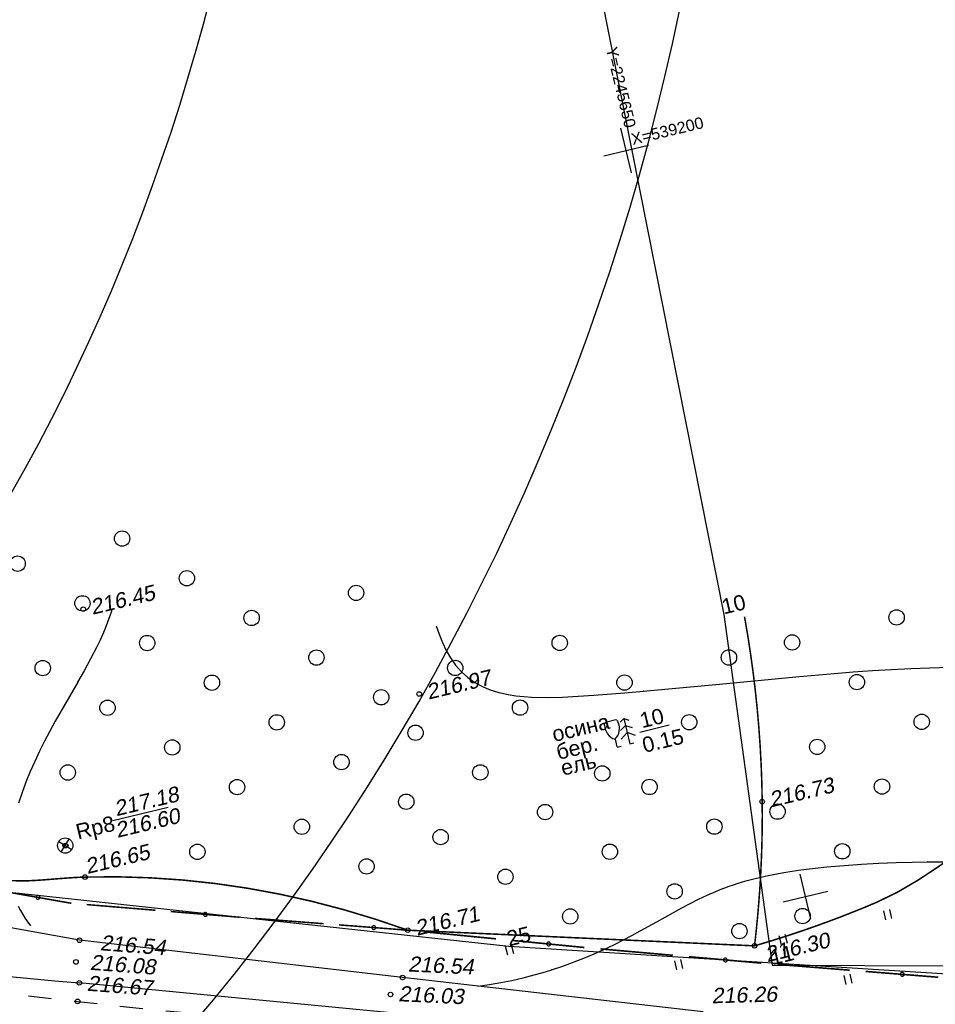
# Model space of a CAD drawing. Header units: millimetres. Extents: x -10 to 1169, y 1 to 1686.
# Tile 20 of 224: x 383 to 442, y 122 to 186. Entities that reach past the tile are written whole.
import ezdxf

# ---------------------------------------------------------------- set-up
doc = ezdxf.new("R2010")
doc.units = ezdxf.units.MM
doc.linetypes.add('AHIDDEN1', pattern=[2, 0.5, -1.5])
doc.linetypes.add('AHIDDEN2', pattern=[3, 1.5, -1.5])
for name, color, linetype in [('CONTURS', 7, 'Continuous'), ('COORDS', 7, 'Continuous'), ('IZOLINES', 32, 'Continuous'), ('PDIGIT', 170, 'Continuous'), ('PICKETS', 7, 'Continuous'), ('УЧАСТКИ', 7, 'Continuous')]:
    doc.layers.add(name, color=color, linetype=linetype)
doc.styles.get("Standard").update_dxf_attribs({"font": 'arial.ttf'})

# ---------------------------------------------------------------- blocks, each defined once
blk = doc.blocks.new('133')
at = {"layer": 'CONTURS', "color": 7, "linetype": 'Continuous', "const_width": 0.2}
for points in [[(-11, 0), (-2, 0)], [(0, 0), (9, 0)]]:
    blk.add_lwpolyline(points, dxfattribs=at)
at = {"layer": 'CONTURS', "color": 7, "linetype": 'Continuous', "const_width": 0.5}
blk.add_lwpolyline([(-6.79, 0, 1), (-6.29, 0, 1)], format="xyb", close=True, dxfattribs=at)
blk = doc.blocks.new('372')
at = {"layer": 'CONTURS'}
blk.add_circle((0, 0), 1, dxfattribs=at)
blk = doc.blocks.new('11_7')
at = {"layer": 'CONTURS', "color": 7, "linetype": 'Continuous'}
for p, q in [((-0.71, 0.71), (0.71, -0.71)), ((-0.66, -0.66), (0.66, 0.66))]:
    blk.add_line(p, q, dxfattribs=at)
blk.add_circle((0, 0), 1, dxfattribs=at)
blk = doc.blocks.new('401')
at = {"layer": 'CONTURS'}
for p, q in [((0, 0), (0, 1.2)), ((0.8, 0), (0.8, 1.2))]:
    blk.add_line(p, q, dxfattribs=at)
blk = doc.blocks.new('390_5')
at = {"layer": 'CONTURS', "color": 7}
for p, q in [((0, 3.4), (-0.57, 3.03)), ((0, 3.4), (0, 0.01)), ((0, 3.4), (0.58, 3.03)), ((-0.96, 0.88), (0, 1.51)), ((0, 2.48), (-0.76, 2)), ((0, 2.48), (0.77, 2)), ((0.97, 0.88), (0, 1.51)), ((0, 0), (0.53, 0))]:
    blk.add_line(p, q, dxfattribs=at)
blk = doc.blocks.new('390_2')
at = {"layer": 'CONTURS', "color": 7}
for p, q in [((0.7, 3.47), (-0.69, 3.47)), ((0, 1.06), (0, 0.03)), ((0.02, 0), (0.58, 0))]:
    blk.add_line(p, q, dxfattribs=at)
at = {"layer": 'CONTURS', "color": 7, "linetype": 'Continuous'}
for centre, radius, start, end in [((1.01, 2.72), 1.95, 167.2459, 239.376), ((-19.94, 7.46), 19.52, 347.2459, 347.6983), ((-0.65, 3.26), 0.22, 101.9408, 167.6983), ((-0.69, 3.45), 0.0195, 90, 101.9408), ((-1.01, 2.72), 1.95, 300.624, 12.7541), ((0.65, 3.26), 0.22, 12.3017, 76.9673), ((19.94, 7.46), 19.52, 192.3017, 192.7541)]:
    blk.add_arc(centre, radius, start, end, dxfattribs=at)

msp = doc.modelspace()

# ---------------------------------------------------------------- linework, layer by layer
at = {"layer": 'CONTURS', "linetype": 'AHIDDEN1', "const_width": 0.1, "flags": 128}
for points in [[(360.53216, 154.47248), (360.31542, 153.31385), (360.09094, 152.15714), (359.85873, 151.00233), (359.61879, 149.84942), (359.37112, 148.69842), (359.11571, 147.54933), (358.85257, 146.40215), (358.5817, 145.25687), (358.3031, 144.1135), (358.01677, 142.97203), (357.83902, 142.33277), (357.63815, 141.69718), (357.42302, 141.06395), (357.20249, 140.43176), (356.98542, 139.79929), (356.78067, 139.16524), (356.59711, 138.52829), (356.44358, 137.88713), (356.32896, 137.24043), (356.2621, 136.5869), (356.24995, 136.41739), (356.23501, 136.24257), (356.21922, 136.06461), (356.20451, 135.88569), (356.19283, 135.70797), (356.1861, 135.53363), (356.18626, 135.36484), (356.19525, 135.20377), (356.215, 135.05259), (356.24745, 134.91347), (356.44297, 134.56899), (356.77079, 134.33818), (357.20753, 134.20083), (357.72981, 134.13671), (358.31426, 134.12561), (358.93751, 134.1473), (359.57619, 134.18156), (360.20692, 134.20817), (360.80633, 134.20691), (361.35104, 134.15756), (363.50668, 133.75968), (365.65318, 133.2679), (367.79325, 132.71546), (369.9296, 132.13558), (372.06495, 131.56151), (374.202, 131.02648), (376.34345, 130.56371), (378.49202, 130.20645), (380.65042, 129.98792), (382.82134, 129.94136), (383.21891, 129.95483), (383.61693, 129.97562), (384.0153, 130.00195), (384.4139, 130.03201), (384.81265, 130.06402), (385.21142, 130.09619), (385.61013, 130.12672), (386.00865, 130.15382), (386.4069, 130.1757), (386.80475, 130.19057), (388.92632, 130.20771), (391.04381, 130.14411), (393.15724, 129.99977), (395.26661, 129.77469), (397.3719, 129.46886), (399.47313, 129.0823), (401.57029, 128.615), (403.66339, 128.06697), (405.75242, 127.43819), (407.83738, 126.72867)], [(430.4322, 125.70799), (430.53716, 126.6491), (430.62991, 127.58996), (430.71046, 128.53057), (430.77879, 129.47091), (430.83491, 130.411), (430.87882, 131.35083), (430.91052, 132.2904), (430.93002, 133.22971), (430.9373, 134.16877), (430.93237, 135.10757), (430.90805, 136.31593), (430.86348, 137.52387), (430.79868, 138.73138), (430.71363, 139.93846), (430.60834, 141.14512), (430.48281, 142.35134), (430.33704, 143.55714), (430.17102, 144.76252), (429.98477, 145.96746), (429.77828, 147.17198)], [(430.4322, 125.70799), (430.53716, 126.6491), (430.62991, 127.58996), (430.71046, 128.53057), (430.77879, 129.47091), (430.83491, 130.411), (430.87882, 131.35083), (430.91052, 132.2904), (430.93002, 133.22971), (430.9373, 134.16877), (430.93237, 135.10757), (430.90805, 136.31593), (430.86348, 137.52387), (430.79868, 138.73138), (430.71363, 139.93846), (430.60834, 141.14512), (430.48281, 142.35134), (430.33704, 143.55714), (430.17102, 144.76252), (429.98477, 145.96746), (429.77828, 147.17198)], [(430.4322, 125.70799), (431.24493, 125.94936), (432.05345, 126.19998), (432.85775, 126.45986), (433.65784, 126.729), (434.45372, 127.00739), (435.24539, 127.29504), (436.03284, 127.59194), (436.81608, 127.8981), (437.5951, 128.21351), (438.36992, 128.53819), (439.74124, 129.20303), (441.07577, 129.98529), (442.38339, 130.84754), (443.67402, 131.75235), (444.95756, 132.66229), (446.24392, 133.53992), (447.543, 134.34783), (448.8647, 135.04857), (450.21894, 135.60472), (451.61561, 135.97885), (452.94102, 136.15576), (454.2952, 136.20216), (455.67284, 136.13955), (457.06865, 135.98941), (458.47733, 135.77325), (459.89357, 135.51255), (461.31208, 135.22881), (462.72756, 134.94352), (464.13471, 134.67818), (465.52822, 134.45428), (467.24126, 134.18254), (468.94911, 133.86293), (470.65316, 133.51025), (472.35481, 133.13926), (474.05544, 132.76475), (475.75644, 132.40149), (477.4592, 132.06427), (479.16513, 131.76786), (480.8756, 131.52704), (482.592, 131.35659), (484.34008, 131.24666), (486.09448, 131.1796), (487.85369, 131.15284), (489.61618, 131.16385), (491.38042, 131.21008), (493.14489, 131.28899), (494.90805, 131.39803), (496.66839, 131.53465), (498.42437, 131.69632), (500.17447, 131.88049), (500.64926, 131.93444), (500.99206, 131.97492)]]:
    msp.add_lwpolyline(points, dxfattribs=at)
at = {"layer": 'CONTURS', "linetype": 'AHIDDEN2', "flags": 128}
msp.add_lwpolyline([(285.45612, 150.07385), (287.28361, 149.30156), (289.11211, 148.53171), (290.9416, 147.7643), (292.77209, 146.99933), (294.60358, 146.23681), (296.43607, 145.47672), (298.26955, 144.71909), (300.10403, 143.96389), (301.93951, 143.21114), (303.77598, 142.46083), (305.31413, 141.82912), (306.85048, 141.19165), (308.38609, 140.5516), (309.92205, 139.9122), (311.45942, 139.27666), (312.99928, 138.64818), (314.54271, 138.02998), (316.09077, 137.42527), (317.64454, 136.83725), (319.20509, 136.26914), (321.5923, 135.43997), (323.9928, 134.64584), (326.40513, 133.88405), (328.82786, 133.15191), (331.25951, 132.44672), (333.69866, 131.76576), (336.14384, 131.10635), (338.5936, 130.46577), (341.04649, 129.84132), (343.50107, 129.23032), (344.78646, 128.91594), (346.0734, 128.60633), (347.36182, 128.30177), (348.65166, 128.00252), (349.94283, 127.70886), (351.23527, 127.42105), (352.52892, 127.13937), (353.82369, 126.86408), (355.11952, 126.59546), (356.41634, 126.33377), (359.38185, 125.7677), (362.3561, 125.2448), (365.33791, 124.76065), (368.32612, 124.31081), (371.31955, 123.89085), (374.31704, 123.49635), (377.31741, 123.12287), (380.3195, 122.76599), (383.32214, 122.42128), (386.32415, 122.08431), (388.33339, 121.86442), (390.34358, 121.65263), (392.3547, 121.44894), (394.36677, 121.25334), (396.37979, 121.06584), (398.39374, 120.88643), (400.40864, 120.71512), (402.42449, 120.55191), (404.44127, 120.39679), (406.459, 120.24977)], dxfattribs=at)
at = {"layer": 'CONTURS'}
for points in [[(422.96267, 139.64524), (424.87761, 140.10506)], [(388.61787, 133.88383), (392.23584, 134.75258)]]:
    msp.add_lwpolyline(points, dxfattribs=at)
at = {"layer": 'CONTURS', "linetype": 'Continuous'}
for points in [[(386.45085, 126.07519), (352.57809, 132.16785)], [(407.50109, 123.64492), (386.45085, 126.07519)], [(406.50777, 121.37012), (386.43759, 123.29938)], [(427.09452, 121.41401), (407.50109, 123.64492)]]:
    msp.add_lwpolyline(points, dxfattribs=at)
at = {"layer": 'CONTURS', "linetype": 'AHIDDEN1', "const_width": 0.1}
msp.add_lwpolyline([(430.4322, 125.70799), (407.83738, 126.72867)], dxfattribs=at)
at = {"layer": 'CONTURS', "linetype": 'Continuous', "flags": 128}
msp.add_lwpolyline([(381.67381, 123.72786), (383.25967, 123.57167), (384.84759, 123.42884), (386.43759, 123.29938)], dxfattribs=at)
at = {"layer": 'CONTURS', "lineweight": 30}
for major_axis, ratio, start_param, end_param in [((-25.18361, -75.93277), 0.6, 4.21382336, 8.7239355), ((-35.0211, -104.27618), 0.70909091, 5.8486738, 8.45344016), ((-51.52545, -151.47649), 0.8, 6.47243626, 7.94014483)]:
    msp.add_ellipse((346.77101, 193.61524), major_axis=major_axis, ratio=ratio, start_param=start_param, end_param=end_param, dxfattribs=at)
at = {"layer": 'COORDS', "lineweight": -2}
for p, q in [((422.42502, 176.09202), (421.72457, 179.0091)), ((420.61626, 177.20034), (423.53334, 177.90079)), ((434.09922, 127.47399), (433.39877, 130.39107)), ((432.29045, 128.5823), (435.20754, 129.28275))]:
    msp.add_line(p, q, dxfattribs=at)
at = {"layer": 'COORDS'}
for p, q in [((422.42502, 176.09202), (421.72457, 179.0091)), ((420.61626, 177.20034), (423.53334, 177.90079))]:
    msp.add_line(p, q, dxfattribs=at)
at = {"layer": 'IZOLINES'}
for points in [[(388.54637, 147.56667), (388.4319, 147.21546), (388.43178, 147.21512), (388.43078, 147.21537), (388.28296, 146.80086), (388.12177, 146.39151), (387.94923, 145.98694), (387.76671, 145.58687), (387.57564, 145.19089), (387.17322, 144.4094), (386.75128, 143.63843), (386.3255, 142.88831), (386.33104, 142.89707), (384.86956, 140.3486), (384.51685, 139.70445), (384.1746, 139.05478), (383.84537, 138.39855), (383.53167, 137.73495), (383.2359, 137.06341), (382.96032, 136.38361), (382.7071, 135.6955), (382.47836, 134.99925)], [(409.69818, 146.56756), (409.88458, 146.02235), (410.09666, 145.48739), (410.3431, 144.96857), (410.62907, 144.4722), (410.95876, 144.00627), (411.3342, 143.57984), (411.75408, 143.20153), (412.21343, 142.87749), (412.70463, 142.60971), (413.15111, 142.42087), (413.76671, 142.22614), (413.88238, 142.1966), (413.88606, 142.1957), (413.88607, 142.1957), (413.88607, 142.19569), (413.88075, 142.19562), (414.37994, 142.09051), (414.88358, 142.01281), (415.38995, 141.95904), (415.89779, 141.92505), (416.91432, 141.90291), (417.93035, 141.9247), (418.94514, 141.97537), (419.95874, 142.04453), (421.98362, 142.21181), (423.20453, 142.32045), (423.17314, 142.31852), (428.153, 142.76683), (433.13042, 143.24118), (435.6203, 143.4643), (436.86638, 143.56183), (438.1133, 143.64732), (439.36098, 143.71995), (440.60929, 143.77978), (441.85808, 143.82768), (443.1072, 143.86515)], [(412.4117, 123.0858), (413.1533, 123.18814), (413.89121, 123.313), (414.62505, 123.45879), (415.35433, 123.62495), (416.0786, 123.81093), (416.66449, 123.97673), (417.21603, 124.14545), (417.20718, 124.14276), (417.95065, 124.38944), (418.68684, 124.65643), (419.4153, 124.94326), (420.13559, 125.24948), (420.84742, 125.57443), (421.39253, 125.83813), (421.90502, 126.09737), (421.89559, 126.09361), (422.44361, 126.38076), (422.987, 126.6765), (424.06541, 127.28292), (425.14252, 127.89159), (425.68483, 128.1891), (426.23182, 128.47773), (426.78483, 128.75437), (427.34482, 129.01615), (427.91229, 129.26065), (428.19893, 129.37586), (428.48746, 129.48614), (428.77782, 129.5914), (429.06994, 129.69157), (429.36372, 129.78666), (429.65904, 129.87673), (429.95579, 129.96187), (430.55293, 130.118), (430.66845, 130.14601), (430.66838, 130.14635), (431.22071, 130.27094), (431.77563, 130.38289), (432.33267, 130.48334), (432.89139, 130.5736), (433.45144, 130.65482), (434.01257, 130.72791), (434.57458, 130.79362), (435.13731, 130.85256), (435.70063, 130.90523), (436.26445, 130.95208), (437.39316, 131.02989), (438.52291, 131.08888), (439.65331, 131.13173), (440.70435, 131.1593), (441.72003, 131.17665), (441.71237, 131.17722), (443.08163, 131.18867)], [(382.45725, 128.29596), (382.59642, 128.01837), (382.7488, 127.74813), (382.91385, 127.48574), (383.07297, 127.25626), (383.25543, 127.01596), (383.26134, 127.00853), (383.26134, 127.00852)]]:
    msp.add_lwpolyline(points, dxfattribs=at)
at = {"layer": 'PICKETS', "color": 7, "lineweight": -2}
for centre in [(386.69319, 147.65421), (408.58409, 142.12557), (430.93237, 135.10757), (385.52023, 132.24648), (385.55243, 132.24084), (386.80475, 130.19057), (407.83738, 126.72867), (386.45085, 126.07519), (430.4322, 125.70799), (386.21744, 124.66163), (386.43759, 123.29938), (407.50109, 123.64492), (406.71362, 122.53436), (386.32415, 122.08431)]:
    msp.add_circle(centre, 0.15, dxfattribs=at)
at = {"layer": 'УЧАСТКИ', "color": 6, "linetype": 'Continuous', "lineweight": -2}
for p, q in [((420.21899, 188.70558), (428.43144, 147.30888)), ((428.43144, 147.30888), (431.57758, 124.44141)), ((414.42648, 125.67088), (344.94388, 133.17522)), ((489.69252, 120.89222), (414.42648, 125.67088)), ((431.57758, 124.44141), (502.84179, 124.27158))]:
    msp.add_line(p, q, dxfattribs=at)

# ---------------------------------------------------------------- block references
at = {"layer": 'CONTURS', "lineweight": -2}
for name, p, xscale, yscale, zscale, rotation in [('372', (389.22531, 152.25525), 0.4999999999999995, 0.4999999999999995, 0.4999999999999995, 13.50227474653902), ('372', (382.41879, 150.62087), 0.4999999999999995, 0.4999999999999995, 0.4999999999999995, 13.50227474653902), ('372', (393.44577, 149.66919), 0.4999999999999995, 0.4999999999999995, 0.4999999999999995, 13.50227474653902), ('372', (404.47275, 148.71751), 0.4999999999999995, 0.4999999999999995, 0.4999999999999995, 13.50227474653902), ('372', (386.63924, 148.0348), 0.4999999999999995, 0.4999999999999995, 0.4999999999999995, 13.50227474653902), ('372', (397.66622, 147.08312), 0.4999999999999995, 0.4999999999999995, 0.4999999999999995, 13.50227474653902), ('372', (439.6892, 147.11783), 0.4999999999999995, 0.4999999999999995, 0.4999999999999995, 13.50227474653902), ('372', (390.8597, 145.44873), 0.4999999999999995, 0.4999999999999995, 0.4999999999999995, 13.50227474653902), ('372', (417.73835, 145.45668), 0.4999999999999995, 0.4999999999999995, 0.4999999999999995, 13.50227474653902), ('372', (432.88268, 145.48344), 0.4999999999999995, 0.4999999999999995, 0.4999999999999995, 13.50227474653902), ('372', (401.88668, 144.49705), 0.4999999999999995, 0.4999999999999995, 0.4999999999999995, 13.50227474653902), ('372', (428.76533, 144.505), 0.4999999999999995, 0.4999999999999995, 0.4999999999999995, 13.50227474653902), ('372', (384.05317, 143.81434), 0.4999999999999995, 0.4999999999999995, 0.4999999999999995, 13.50227474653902), ('372', (410.93182, 143.82229), 0.4999999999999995, 0.4999999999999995, 0.4999999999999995, 13.50227474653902), ('372', (395.08015, 142.86266), 0.4999999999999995, 0.4999999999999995, 0.4999999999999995, 13.50227474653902), ('372', (421.9588, 142.87061), 0.4999999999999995, 0.4999999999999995, 0.4999999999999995, 13.50227474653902), ('372', (437.10313, 142.89737), 0.4999999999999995, 0.4999999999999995, 0.4999999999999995, 13.50227474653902), ('372', (406.10713, 141.91098), 0.4999999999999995, 0.4999999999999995, 0.4999999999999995, 13.50227474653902), ('372', (388.27363, 141.22827), 0.4999999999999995, 0.4999999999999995, 0.4999999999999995, 13.50227474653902), ('372', (415.15228, 141.23623), 0.4999999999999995, 0.4999999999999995, 0.4999999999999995, 13.50227474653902), ('372', (399.30061, 140.27659), 0.4999999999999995, 0.4999999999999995, 0.4999999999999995, 13.50227474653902), ('390_5', (422.30812, 138.87286), 0.4999999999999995, 0.4999999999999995, 0.4999999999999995, 13.50227474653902), ('372', (426.17926, 140.28455), 0.4999999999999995, 0.4999999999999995, 0.4999999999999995, 13.50227474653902), ('372', (441.32359, 140.3113), 0.4999999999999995, 0.4999999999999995, 0.4999999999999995, 13.50227474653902), ('372', (408.34575, 139.60184), 0.4999999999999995, 0.4999999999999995, 0.4999999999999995, 13.50227474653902), ('390_2', (421.46646, 138.66445), 0.4999999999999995, 0.4999999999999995, 0.4999999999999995, 13.50227474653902), ('372', (434.51707, 138.67692), 0.4999999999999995, 0.4999999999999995, 0.4999999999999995, 13.50227474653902), ('372', (392.49409, 138.6422), 0.4999999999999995, 0.4999999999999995, 0.4999999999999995, 13.50227474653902), ('372', (403.52107, 137.69052), 0.4999999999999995, 0.4999999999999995, 0.4999999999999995, 13.50227474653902), ('372', (385.68756, 137.00782), 0.4999999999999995, 0.4999999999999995, 0.4999999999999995, 13.50227474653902), ('372', (412.56621, 137.01577), 0.4999999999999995, 0.4999999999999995, 0.4999999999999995, 13.50227474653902), ('372', (420.51143, 136.94505), 0.4999999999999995, 0.4999999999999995, 0.4999999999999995, 13.50227474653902), ('372', (396.71454, 136.05614), 0.4999999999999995, 0.4999999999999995, 0.4999999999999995, 13.50227474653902), ('372', (423.59319, 136.06409), 0.4999999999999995, 0.4999999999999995, 0.4999999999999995, 13.50227474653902), ('372', (438.73752, 136.09085), 0.4999999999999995, 0.4999999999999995, 0.4999999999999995, 13.50227474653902), ('372', (407.74152, 135.10446), 0.4999999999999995, 0.4999999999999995, 0.4999999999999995, 13.50227474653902), ('372', (416.78667, 134.4297), 0.4999999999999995, 0.4999999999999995, 0.4999999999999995, 13.50227474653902), ('372', (431.931, 134.45646), 0.4999999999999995, 0.4999999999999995, 0.4999999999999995, 13.50227474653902), ('372', (400.935, 133.47007), 0.4999999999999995, 0.4999999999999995, 0.4999999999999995, 13.50227474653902), ('372', (427.81365, 133.47802), 0.4999999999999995, 0.4999999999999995, 0.4999999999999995, 13.50227474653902), ('372', (409.98014, 132.79531), 0.4999999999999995, 0.4999999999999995, 0.4999999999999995, 13.50227474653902), ('11_7', (385.52023, 132.24648), 0.4999999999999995, 0.4999999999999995, 0.4999999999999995, 13.50227474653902), ('372', (394.12847, 131.83568), 0.4999999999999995, 0.4999999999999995, 0.4999999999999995, 13.50227474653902), ('372', (421.00712, 131.84363), 0.4999999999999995, 0.4999999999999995, 0.4999999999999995, 13.50227474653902), ('372', (436.15145, 131.87039), 0.4999999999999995, 0.4999999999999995, 0.4999999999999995, 13.50227474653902), ('372', (405.15545, 130.884), 0.4999999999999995, 0.4999999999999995, 0.4999999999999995, 13.50227474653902), ('133', (380.55614, 129.42877), 0.4952052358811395, 0.5, 0.4952052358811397, 169.9859018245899), ('372', (414.2006, 130.20925), 0.4999999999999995, 0.4999999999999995, 0.4999999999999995, 13.50227474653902), ('372', (425.22758, 129.25757), 0.4999999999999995, 0.4999999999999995, 0.4999999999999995, 13.50227474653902), ('133', (391.39828, 128.02796), 0.499692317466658, 0.5, 0.499692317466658, 175.266534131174), ('133', (402.35676, 127.15152), 0.4997185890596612, 0.5, 0.499718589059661, 175.5881170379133), ('372', (418.42105, 127.62318), 0.4999999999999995, 0.4999999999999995, 0.4999999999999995, 13.50227474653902), ('372', (433.56538, 127.64994), 0.4999999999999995, 0.4999999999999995, 0.4999999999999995, 13.50227474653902), ('401', (438.99302, 127.40744), 0.4999999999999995, 0.4999999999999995, 0.4999999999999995, 13.50227474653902), ('372', (429.44803, 126.6715), 0.4999999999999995, 0.4999999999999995, 0.4999999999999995, 13.50227474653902), ('133', (413.59246, 126.16489), 0.525693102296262, 0.5, 0.525693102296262, 174.4050345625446), ('401', (432.1865, 125.77305), 0.4999999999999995, 0.4999999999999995, 0.4999999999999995, 13.50227474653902), ('401', (414.35299, 125.09034), 0.4999999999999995, 0.4999999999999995, 0.4999999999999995, 13.50227474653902), ('133', (425.10765, 125.0922), 0.525686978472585, 0.5, 0.525686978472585, 174.9509560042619), ('401', (425.37997, 124.13866), 0.4999999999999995, 0.4999999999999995, 0.4999999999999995, 13.50227474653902), ('133', (436.63227, 124.12238), 0.5257181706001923, 0.5, 0.5257181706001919, 175.4286064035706), ('401', (436.40695, 123.18698), 0.4999999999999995, 0.4999999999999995, 0.4999999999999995, 13.50227474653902)]:
    msp.add_blockref(name, p, dxfattribs=dict(at, xscale=xscale, yscale=yscale, zscale=zscale, rotation=rotation))
at = {"layer": 'CONTURS', "xscale": 0.4999999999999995, "yscale": 0.4999999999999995, "zscale": 0.4999999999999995, "rotation": 13.50227474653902}
for p in [(439.6892, 147.11783), (432.88268, 145.48344)]:
    msp.add_blockref('372', p, dxfattribs=at)

# ---------------------------------------------------------------- texts
at = {"layer": 'CONTURS', "lineweight": -2}
for s, p in [('осина', (417.37375, 138.99537)), ('10', (423.10099, 139.89017)), ('0.15', (423.25718, 138.28421)), ('бер.', (417.64728, 137.82643)), ('ель', (417.94316, 136.79209)), ('Rp8', (386.34997, 132.63809))]:
    msp.add_text(s, height=1, rotation=13.5022747, dxfattribs=at).set_placement(p)
at = {"layer": 'COORDS', "lineweight": -2}
for s, rotation, p in [('Y=2245650', 283.5022747, (420.73377, 184.20609)), ('X=539200', 13.5022747, (422.50261, 177.91039))]:
    msp.add_text(s, height=0.75, rotation=rotation, dxfattribs=at).set_placement(p)
at = {"layer": 'COORDS'}
for s, rotation, p in [('Y=2245650', 283.5022747, (420.73377, 184.20609)), ('X=539200', 13.5022747, (422.50261, 177.91039))]:
    msp.add_text(s, height=0.75, rotation=rotation, dxfattribs=at).set_placement(p)
at = {"layer": 'PDIGIT', "color": 7, "lineweight": -2, "oblique": 10}
for s, rotation, p in [('216.45', 13.5022747, (387.29611, 147.28477)), ('216.97', 13.5022747, (409.18701, 141.75614)), ('216.73', 13.5022747, (431.5353, 134.73813)), ('217.18', 13.5022747, (388.84749, 134.15193)), ('216.60', 13.5022747, (388.91512, 132.74235)), ('216.65', 13.5022747, (386.95671, 130.38747)), ('216.71', 13.5022747, (408.4403, 126.35923)), ('216.30', 13.5022747, (431.25866, 124.63345)), ('216.54', 355.6599155, (387.76566, 125.42287)), ('216.08', 355.6599155, (387.11036, 124.1488)), ('216.54', 357.3555895, (407.84358, 124.03689)), ('216.67', 355.6599155, (386.90253, 122.78462)), ('216.03', 357.3555895, (407.20284, 122.09869)), ('216.26', 1.4825242, (427.64721, 121.96178))]:
    msp.add_text(s, height=1, rotation=rotation, dxfattribs=at).set_placement(p)
at = {"layer": 'УЧАСТКИ', "color": 6, "lineweight": -2}
for s, p in [('10', (428.43144, 147.30888)), ('25', (414.42648, 125.67088)), ('11', (431.57758, 124.44141))]:
    msp.add_text(s, height=1, rotation=13.5022747, dxfattribs=at).set_placement(p)

doc.saveas('drawing.dxf')
